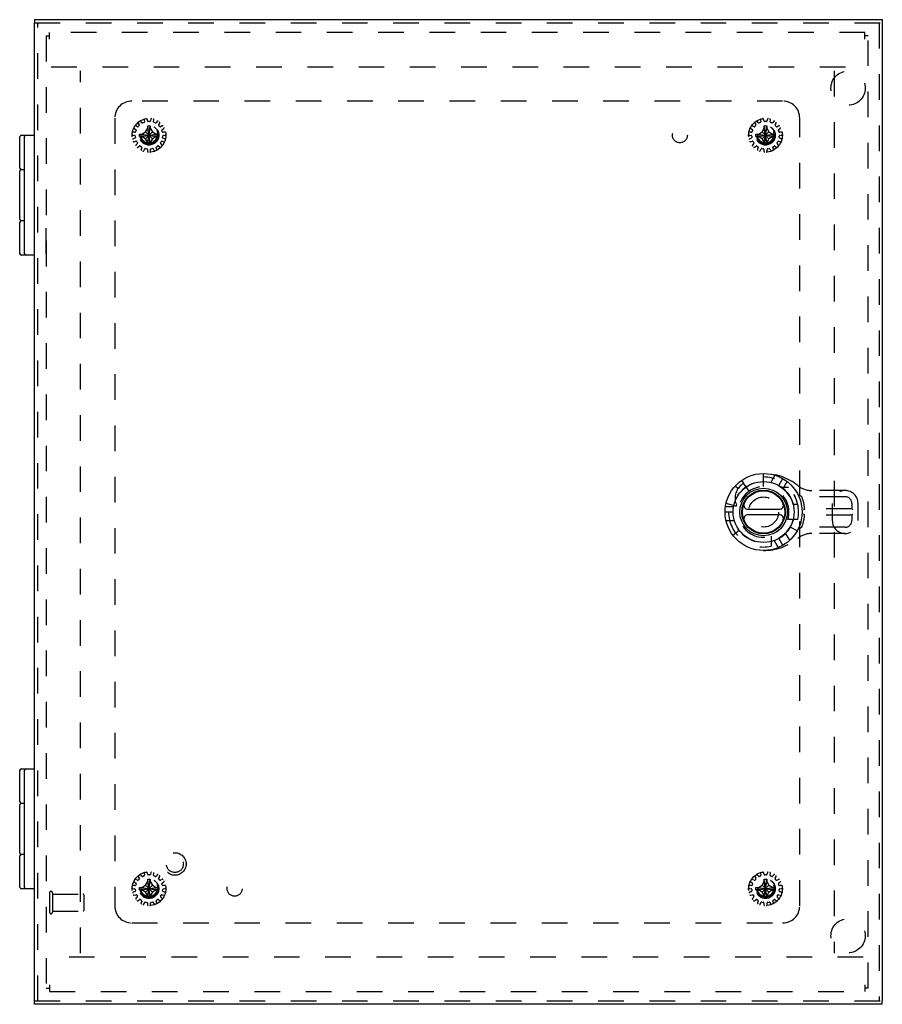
# Model space of a CAD drawing. Header units: inches. Extents: x 0 to 68, y 0 to 44.
# Tile 9 of 13: x 17.1 to 29.6, y 15.4 to 29.8. Entities that reach past the tile are written whole.
import ezdxf

# ---------------------------------------------------------------- set-up
doc = ezdxf.new("R2010")
doc.units = ezdxf.units.IN
doc.header["$LTSCALE"] = 3.74
doc.header["$MEASUREMENT"] = 0
doc.linetypes.add('HIDDEN', pattern=[0.2, 0.1, -0.1])
for name, color, linetype in [('DEFAULT_2', 8, 'HIDDEN'), ('DOOR_ASSEMBLY', 7, 'CONTINUOUS'), ('SUBPANEL', 7, 'CONTINUOUS')]:
    doc.layers.add(name, color=color, linetype=linetype)

msp = doc.modelspace()

# ---------------------------------------------------------------- linework, layer by layer
at = {"layer": 'DEFAULT_2', "color": 8, "linetype": 'HIDDEN'}
for p, q in [((17.489, 29.523), (17.489, 29.618)), ((29.393, 29.618), (17.489, 29.618)), ((29.393, 29.523), (29.393, 29.618)), ((17.441, 29.57), (17.441, 15.666)), ((17.441, 29.57), (17.489, 29.57)), ((29.441, 29.57), (29.393, 29.57)), ((29.441, 15.666), (29.441, 29.57)), ((17.514, 29.118), (29.368, 29.118)), ((17.941, 16.178), (17.941, 29.058)), ((28.941, 29.058), (28.941, 16.178)), ((18.839, 28.3), (18.82, 28.322)), ((18.87, 28.345), (18.874, 28.316)), ((18.922, 28.326), (18.914, 28.354)), ((18.951, 28.319), (18.931, 28.319)), ((18.969, 28.354), (18.961, 28.326)), ((19.008, 28.316), (19.012, 28.345)), ((19.062, 28.322), (19.044, 28.3)), ((27.839, 28.3), (27.82, 28.322)), ((27.87, 28.345), (27.874, 28.316)), ((27.922, 28.326), (27.914, 28.354)), ((27.951, 28.319), (27.931, 28.319)), ((27.969, 28.354), (27.961, 28.326)), ((28.008, 28.316), (28.012, 28.345)), ((28.062, 28.322), (28.044, 28.3)), ((18.725, 28.217), (18.749, 28.201)), ((18.773, 28.243), (18.747, 28.255)), ((18.753, 28.19), (18.747, 28.171)), ((18.784, 28.296), (18.799, 28.272)), ((18.798, 28.26), (18.785, 28.245)), ((18.868, 28.306), (18.85, 28.298)), ((18.891, 28.168), (18.923, 28.223)), ((18.923, 27.978), (18.959, 28.258)), ((18.923, 28.257), (18.923, 28.258)), ((18.959, 27.978), (18.923, 28.258)), ((18.923, 28.223), (18.923, 28.257)), ((18.923, 28.014), (18.959, 28.223)), ((18.959, 28.014), (18.923, 28.223)), ((18.959, 28.258), (18.959, 28.257)), ((18.959, 28.257), (18.959, 28.223)), ((18.959, 28.223), (18.991, 28.168)), ((19.032, 28.298), (19.014, 28.306)), ((19.083, 28.272), (19.098, 28.296)), ((19.097, 28.245), (19.084, 28.26)), ((19.135, 28.255), (19.109, 28.243)), ((19.135, 28.171), (19.129, 28.19)), ((19.133, 28.201), (19.157, 28.217)), ((27.725, 28.217), (27.749, 28.201)), ((27.773, 28.243), (27.747, 28.255)), ((27.753, 28.19), (27.747, 28.171)), ((27.784, 28.296), (27.799, 28.272)), ((27.798, 28.26), (27.785, 28.245)), ((27.868, 28.306), (27.85, 28.298)), ((27.891, 28.168), (27.923, 28.223)), ((27.923, 27.978), (27.959, 28.258)), ((27.923, 28.257), (27.923, 28.258)), ((27.959, 27.978), (27.923, 28.258)), ((27.923, 28.223), (27.923, 28.257)), ((27.923, 28.014), (27.959, 28.223)), ((27.959, 28.014), (27.923, 28.223)), ((27.959, 28.258), (27.959, 28.257)), ((27.959, 28.257), (27.959, 28.223)), ((27.959, 28.223), (27.991, 28.168)), ((28.032, 28.298), (28.014, 28.306)), ((28.083, 28.272), (28.098, 28.296)), ((28.097, 28.245), (28.084, 28.26)), ((28.135, 28.255), (28.109, 28.243)), ((28.135, 28.171), (28.129, 28.19)), ((28.133, 28.201), (28.157, 28.217)), ((18.704, 28.121), (18.732, 28.116)), ((18.737, 28.164), (18.708, 28.165)), ((18.736, 28.077), (18.709, 28.066)), ((18.74, 28.107), (18.742, 28.087)), ((18.801, 28.136), (19.081, 28.1)), ((18.801, 28.136), (18.802, 28.136)), ((18.801, 28.1), (19.081, 28.136)), ((18.802, 28.1), (18.801, 28.1)), ((18.802, 28.136), (18.837, 28.136)), ((18.837, 28.1), (18.802, 28.1)), ((18.837, 28.136), (18.891, 28.168)), ((18.837, 28.136), (19.046, 28.1)), ((18.837, 28.1), (19.046, 28.136)), ((18.891, 28.068), (18.837, 28.1)), ((18.891, 28.068), (18.991, 28.168)), ((18.991, 28.068), (18.891, 28.168)), ((18.923, 28.014), (18.891, 28.068)), ((18.991, 28.068), (18.959, 28.014)), ((18.991, 28.168), (19.046, 28.136)), ((19.046, 28.1), (18.991, 28.068)), ((19.046, 28.136), (19.08, 28.136)), ((19.08, 28.1), (19.046, 28.1)), ((19.08, 28.136), (19.081, 28.136)), ((19.081, 28.1), (19.08, 28.1)), ((19.14, 28.087), (19.142, 28.107)), ((19.174, 28.165), (19.145, 28.164)), ((19.173, 28.066), (19.146, 28.077)), ((19.15, 28.116), (19.179, 28.121)), ((27.704, 28.121), (27.732, 28.116)), ((27.737, 28.164), (27.708, 28.165)), ((27.736, 28.077), (27.709, 28.066)), ((27.74, 28.107), (27.742, 28.087)), ((27.801, 28.1), (28.081, 28.136)), ((27.801, 28.136), (27.802, 28.136)), ((27.801, 28.136), (28.081, 28.1)), ((27.802, 28.1), (27.801, 28.1)), ((27.802, 28.136), (27.837, 28.136)), ((27.837, 28.1), (27.802, 28.1)), ((27.837, 28.136), (27.891, 28.168)), ((27.837, 28.1), (28.046, 28.136)), ((27.837, 28.136), (28.046, 28.1)), ((27.891, 28.068), (27.837, 28.1)), ((27.891, 28.068), (27.991, 28.168)), ((27.991, 28.068), (27.891, 28.168)), ((27.923, 28.014), (27.891, 28.068)), ((27.991, 28.068), (27.959, 28.014)), ((27.991, 28.168), (28.046, 28.136)), ((28.046, 28.1), (27.991, 28.068)), ((28.046, 28.136), (28.08, 28.136)), ((28.08, 28.1), (28.046, 28.1)), ((28.08, 28.136), (28.081, 28.136)), ((28.081, 28.1), (28.08, 28.1)), ((28.14, 28.087), (28.142, 28.107)), ((28.174, 28.165), (28.145, 28.164)), ((28.173, 28.066), (28.146, 28.077)), ((28.15, 28.116), (28.179, 28.121)), ((18.723, 28.024), (18.751, 28.031)), ((18.771, 27.997), (18.751, 27.976)), ((18.762, 28.026), (18.772, 28.009)), ((18.78, 27.943), (18.803, 27.961)), ((18.815, 27.961), (18.831, 27.95)), ((18.835, 27.938), (18.825, 27.911)), ((18.865, 27.893), (18.879, 27.918)), ((18.89, 27.923), (18.909, 27.919)), ((18.917, 27.91), (18.919, 27.882)), ((18.923, 27.979), (18.923, 28.014)), ((18.923, 27.978), (18.923, 27.979)), ((18.959, 28.014), (18.959, 27.979)), ((18.959, 27.979), (18.959, 27.978)), ((18.963, 27.882), (18.965, 27.91)), ((18.973, 27.919), (18.993, 27.923)), ((19.004, 27.918), (19.017, 27.893)), ((19.057, 27.911), (19.048, 27.938)), ((19.051, 27.95), (19.067, 27.961)), ((19.079, 27.961), (19.102, 27.943)), ((19.11, 28.009), (19.12, 28.026)), ((19.132, 27.976), (19.112, 27.997)), ((19.131, 28.031), (19.159, 28.024)), ((27.723, 28.024), (27.751, 28.031)), ((27.771, 27.997), (27.751, 27.976)), ((27.762, 28.026), (27.772, 28.009)), ((27.78, 27.943), (27.803, 27.961)), ((27.815, 27.961), (27.831, 27.95)), ((27.835, 27.938), (27.825, 27.911)), ((27.865, 27.893), (27.879, 27.918)), ((27.89, 27.923), (27.909, 27.919)), ((27.917, 27.91), (27.919, 27.882)), ((27.923, 27.979), (27.923, 28.014)), ((27.923, 27.978), (27.923, 27.979)), ((27.959, 28.014), (27.959, 27.979)), ((27.959, 27.979), (27.959, 27.978)), ((27.963, 27.882), (27.965, 27.91)), ((27.973, 27.919), (27.993, 27.923)), ((28.004, 27.918), (28.017, 27.893)), ((28.057, 27.911), (28.048, 27.938)), ((28.051, 27.95), (28.067, 27.961)), ((28.079, 27.961), (28.102, 27.943)), ((28.11, 28.009), (28.12, 28.026)), ((28.132, 27.976), (28.112, 27.997)), ((28.131, 28.031), (28.159, 28.024)), ((18.773, 17.243), (18.747, 17.255)), ((18.784, 17.296), (18.799, 17.272)), ((18.798, 17.26), (18.785, 17.245)), ((18.839, 17.3), (18.82, 17.322)), ((18.868, 17.306), (18.85, 17.298)), ((18.87, 17.345), (18.874, 17.316)), ((18.922, 17.326), (18.914, 17.354)), ((18.959, 16.978), (18.923, 17.258)), ((18.923, 17.257), (18.923, 17.258)), ((18.923, 16.978), (18.959, 17.258)), ((18.923, 17.223), (18.923, 17.257)), ((18.951, 17.319), (18.931, 17.319)), ((18.959, 17.258), (18.959, 17.257)), ((18.959, 17.257), (18.959, 17.223)), ((18.969, 17.354), (18.961, 17.326)), ((19.008, 17.316), (19.012, 17.345)), ((19.032, 17.298), (19.014, 17.306)), ((19.062, 17.322), (19.044, 17.3)), ((19.083, 17.272), (19.098, 17.296)), ((19.097, 17.245), (19.084, 17.26)), ((19.135, 17.255), (19.109, 17.243)), ((27.773, 17.243), (27.747, 17.255)), ((27.784, 17.296), (27.799, 17.272)), ((27.798, 17.26), (27.785, 17.245)), ((27.839, 17.3), (27.82, 17.322)), ((27.868, 17.306), (27.85, 17.298)), ((27.87, 17.345), (27.874, 17.316)), ((27.922, 17.326), (27.914, 17.354)), ((27.959, 16.978), (27.923, 17.258)), ((27.923, 17.257), (27.923, 17.258)), ((27.923, 16.978), (27.959, 17.258)), ((27.923, 17.223), (27.923, 17.257)), ((27.951, 17.319), (27.931, 17.319)), ((27.959, 17.258), (27.959, 17.257)), ((27.959, 17.257), (27.959, 17.223)), ((27.969, 17.354), (27.961, 17.326)), ((28.008, 17.316), (28.012, 17.345)), ((28.032, 17.298), (28.014, 17.306)), ((28.062, 17.322), (28.044, 17.3)), ((28.083, 17.272), (28.098, 17.296)), ((28.097, 17.245), (28.084, 17.26)), ((28.135, 17.255), (28.109, 17.243)), ((18.704, 17.121), (18.732, 17.116)), ((18.737, 17.164), (18.708, 17.165)), ((18.725, 17.217), (18.749, 17.201)), ((18.74, 17.107), (18.742, 17.087)), ((18.753, 17.19), (18.747, 17.171)), ((18.801, 17.136), (19.081, 17.1)), ((18.801, 17.136), (18.802, 17.136)), ((18.801, 17.1), (19.081, 17.136)), ((18.802, 17.136), (18.837, 17.136)), ((18.837, 17.136), (18.891, 17.168)), ((18.837, 17.136), (19.046, 17.1)), ((18.837, 17.1), (19.046, 17.136)), ((18.891, 17.168), (18.923, 17.223)), ((18.991, 17.068), (18.891, 17.168)), ((18.891, 17.068), (18.991, 17.168)), ((18.959, 17.014), (18.923, 17.223)), ((18.923, 17.014), (18.959, 17.223)), ((18.959, 17.223), (18.991, 17.168)), ((18.991, 17.168), (19.046, 17.136)), ((19.046, 17.136), (19.08, 17.136)), ((19.08, 17.136), (19.081, 17.136)), ((19.135, 17.171), (19.129, 17.19)), ((19.133, 17.201), (19.157, 17.217)), ((19.14, 17.087), (19.142, 17.107)), ((19.174, 17.165), (19.145, 17.164)), ((19.15, 17.116), (19.179, 17.121)), ((27.704, 17.121), (27.732, 17.116)), ((27.737, 17.164), (27.708, 17.165)), ((27.725, 17.217), (27.749, 17.201)), ((27.74, 17.107), (27.742, 17.087)), ((27.753, 17.19), (27.747, 17.171)), ((27.801, 17.1), (28.081, 17.136)), ((27.801, 17.136), (27.802, 17.136)), ((27.801, 17.136), (28.081, 17.1)), ((27.802, 17.136), (27.837, 17.136)), ((27.837, 17.136), (27.891, 17.168)), ((27.837, 17.1), (28.046, 17.136)), ((27.837, 17.136), (28.046, 17.1)), ((27.891, 17.168), (27.923, 17.223)), ((27.891, 17.168), (27.991, 17.068)), ((27.891, 17.068), (27.991, 17.168)), ((27.959, 17.014), (27.923, 17.223)), ((27.923, 17.014), (27.959, 17.223)), ((27.959, 17.223), (27.991, 17.168)), ((27.991, 17.168), (28.046, 17.136)), ((28.046, 17.136), (28.08, 17.136)), ((28.08, 17.136), (28.081, 17.136)), ((28.135, 17.171), (28.129, 17.19)), ((28.133, 17.201), (28.157, 17.217)), ((28.14, 17.087), (28.142, 17.107)), ((28.174, 17.165), (28.145, 17.164)), ((28.15, 17.116), (28.179, 17.121)), ((17.489, 17.058), (17.489, 16.774)), ((17.532, 17.058), (17.532, 16.774)), ((17.532, 17.04), (17.979, 17.04)), ((17.989, 17.03), (17.989, 16.802)), ((18.736, 17.077), (18.709, 17.066)), ((18.723, 17.024), (18.751, 17.031)), ((18.771, 16.997), (18.751, 16.976)), ((18.762, 17.026), (18.772, 17.009)), ((18.802, 17.1), (18.801, 17.1)), ((18.837, 17.1), (18.802, 17.1)), ((18.891, 17.068), (18.837, 17.1)), ((18.923, 17.014), (18.891, 17.068)), ((18.923, 16.979), (18.923, 17.014)), ((18.923, 16.978), (18.923, 16.979)), ((18.991, 17.068), (18.959, 17.014)), ((18.959, 17.014), (18.959, 16.979)), ((18.959, 16.979), (18.959, 16.978)), ((19.046, 17.1), (18.991, 17.068)), ((19.08, 17.1), (19.046, 17.1)), ((19.081, 17.1), (19.08, 17.1)), ((19.11, 17.009), (19.12, 17.026)), ((19.132, 16.976), (19.112, 16.997)), ((19.131, 17.031), (19.159, 17.024)), ((19.173, 17.066), (19.146, 17.077)), ((27.736, 17.077), (27.709, 17.066)), ((27.723, 17.024), (27.751, 17.031)), ((27.771, 16.997), (27.751, 16.976)), ((27.762, 17.026), (27.772, 17.009)), ((27.802, 17.1), (27.801, 17.1)), ((27.837, 17.1), (27.802, 17.1)), ((27.891, 17.068), (27.837, 17.1)), ((27.923, 17.014), (27.891, 17.068)), ((27.923, 16.979), (27.923, 17.014)), ((27.923, 16.978), (27.923, 16.979)), ((27.991, 17.068), (27.959, 17.014)), ((27.959, 17.014), (27.959, 16.979)), ((27.959, 16.979), (27.959, 16.978)), ((28.046, 17.1), (27.991, 17.068)), ((28.08, 17.1), (28.046, 17.1)), ((28.081, 17.1), (28.08, 17.1)), ((28.11, 17.009), (28.12, 17.026)), ((28.132, 16.976), (28.112, 16.997)), ((28.131, 17.031), (28.159, 17.024)), ((28.173, 17.066), (28.146, 17.077)), ((18.78, 16.943), (18.803, 16.961)), ((18.815, 16.961), (18.831, 16.95)), ((18.835, 16.938), (18.825, 16.911)), ((18.865, 16.893), (18.879, 16.918)), ((18.89, 16.923), (18.909, 16.919)), ((18.917, 16.91), (18.919, 16.882)), ((18.963, 16.882), (18.965, 16.91)), ((18.973, 16.919), (18.993, 16.923)), ((19.004, 16.918), (19.017, 16.893)), ((19.057, 16.911), (19.048, 16.938)), ((19.051, 16.95), (19.067, 16.961)), ((19.079, 16.961), (19.102, 16.943)), ((27.78, 16.943), (27.803, 16.961)), ((27.815, 16.961), (27.831, 16.95)), ((27.835, 16.938), (27.825, 16.911)), ((27.865, 16.893), (27.879, 16.918)), ((27.89, 16.923), (27.909, 16.919)), ((27.917, 16.91), (27.919, 16.882)), ((27.963, 16.882), (27.965, 16.91)), ((27.973, 16.919), (27.993, 16.923)), ((28.004, 16.918), (28.017, 16.893)), ((28.057, 16.911), (28.048, 16.938)), ((28.051, 16.95), (28.067, 16.961)), ((28.079, 16.961), (28.102, 16.943)), ((17.532, 16.792), (17.979, 16.792)), ((29.368, 16.118), (17.514, 16.118)), ((17.489, 15.713), (17.489, 15.618)), ((29.393, 15.713), (29.393, 15.618)), ((17.441, 15.666), (17.489, 15.666)), ((17.489, 15.618), (29.393, 15.618)), ((29.441, 15.666), (29.393, 15.666))]:
    msp.add_line(p, q, dxfattribs=at)
for points in [[(18.923, 28.258), (18.929, 28.258), (18.935, 28.258), (18.941, 28.259), (18.947, 28.258), (18.953, 28.258), (18.959, 28.258)], [(27.923, 28.258), (27.929, 28.258), (27.935, 28.258), (27.941, 28.259), (27.947, 28.258), (27.953, 28.258), (27.959, 28.258)], [(18.801, 28.118), (18.801, 28.121), (18.801, 28.124), (18.801, 28.127), (18.801, 28.13), (18.801, 28.133), (18.801, 28.136)], [(18.801, 28.1), (18.801, 28.103), (18.801, 28.106), (18.801, 28.109), (18.801, 28.112), (18.801, 28.115), (18.801, 28.118)], [(19.081, 28.136), (19.081, 28.133), (19.081, 28.13), (19.082, 28.127), (19.082, 28.124), (19.082, 28.121), (19.082, 28.118)], [(19.082, 28.118), (19.082, 28.115), (19.082, 28.112), (19.082, 28.109), (19.081, 28.106), (19.081, 28.103), (19.081, 28.1)], [(27.801, 28.118), (27.801, 28.121), (27.801, 28.124), (27.801, 28.127), (27.801, 28.13), (27.801, 28.133), (27.801, 28.136)], [(27.801, 28.1), (27.801, 28.103), (27.801, 28.106), (27.801, 28.109), (27.801, 28.112), (27.801, 28.115), (27.801, 28.118)], [(28.081, 28.136), (28.081, 28.133), (28.081, 28.13), (28.082, 28.127), (28.082, 28.124), (28.082, 28.121), (28.082, 28.118)], [(28.082, 28.118), (28.082, 28.115), (28.082, 28.112), (28.082, 28.109), (28.081, 28.106), (28.081, 28.103), (28.081, 28.1)], [(18.959, 27.978), (18.953, 27.978), (18.947, 27.978), (18.941, 27.978), (18.935, 27.978), (18.929, 27.978), (18.923, 27.978)], [(27.959, 27.978), (27.953, 27.978), (27.947, 27.978), (27.941, 27.978), (27.935, 27.978), (27.929, 27.978), (27.923, 27.978)], [(18.923, 17.258), (18.929, 17.258), (18.935, 17.258), (18.941, 17.259), (18.947, 17.258), (18.953, 17.258), (18.959, 17.258)], [(27.923, 17.258), (27.929, 17.258), (27.935, 17.258), (27.941, 17.259), (27.947, 17.258), (27.953, 17.258), (27.959, 17.258)], [(18.801, 17.118), (18.801, 17.121), (18.801, 17.124), (18.801, 17.127), (18.801, 17.13), (18.801, 17.133), (18.801, 17.136)], [(18.801, 17.1), (18.801, 17.103), (18.801, 17.106), (18.801, 17.109), (18.801, 17.112), (18.801, 17.115), (18.801, 17.118)], [(19.081, 17.136), (19.081, 17.133), (19.081, 17.13), (19.082, 17.127), (19.082, 17.124), (19.082, 17.121), (19.082, 17.118)], [(19.082, 17.118), (19.082, 17.115), (19.082, 17.112), (19.082, 17.109), (19.081, 17.106), (19.081, 17.103), (19.081, 17.1)], [(27.801, 17.118), (27.801, 17.121), (27.801, 17.124), (27.801, 17.127), (27.801, 17.13), (27.801, 17.133), (27.801, 17.136)], [(27.801, 17.1), (27.801, 17.103), (27.801, 17.106), (27.801, 17.109), (27.801, 17.112), (27.801, 17.115), (27.801, 17.118)], [(28.081, 17.136), (28.081, 17.133), (28.081, 17.13), (28.082, 17.127), (28.082, 17.124), (28.082, 17.121), (28.082, 17.118)], [(28.082, 17.118), (28.082, 17.115), (28.082, 17.112), (28.082, 17.109), (28.081, 17.106), (28.081, 17.103), (28.081, 17.1)], [(18.959, 16.978), (18.953, 16.978), (18.947, 16.978), (18.941, 16.978), (18.935, 16.978), (18.929, 16.978), (18.923, 16.978)], [(27.959, 16.978), (27.953, 16.978), (27.947, 16.978), (27.941, 16.978), (27.935, 16.978), (27.929, 16.978), (27.923, 16.978)]]:
    msp.add_lwpolyline(points, dxfattribs=at)
for centre, radius in [((18.941, 28.118), 0.246), ((27.941, 28.118), 0.246), ((18.941, 28.118), 0.143), ((18.941, 28.118), 0.128), ((18.941, 28.118), 0.124), ((18.941, 28.118), 0.114), ((27.941, 28.118), 0.143), ((27.941, 28.118), 0.128), ((27.941, 28.118), 0.124), ((27.941, 28.118), 0.114), ((18.941, 17.118), 0.246), ((18.941, 17.118), 0.143), ((27.941, 17.118), 0.246), ((27.941, 17.118), 0.143), ((18.941, 17.118), 0.128), ((18.941, 17.118), 0.124), ((18.941, 17.118), 0.114), ((27.941, 17.118), 0.128), ((27.941, 17.118), 0.124), ((27.941, 17.118), 0.114)]:
    msp.add_circle(centre, radius, dxfattribs=at)
for centre, radius, start, end in [((18.812, 28.316), 0.01, 40.1507, 123.0674), ((18.88, 28.346), 0.01, 104.9326, 187.8493), ((18.904, 28.351), 0.01, 16.1507, 99.0674), ((18.931, 28.329), 0.01, 196.1507, 270), ((18.951, 28.329), 0.01, 270, 343.8493), ((18.978, 28.351), 0.01, 80.9326, 163.8493), ((19.002, 28.346), 0.01, 352.1507, 75.0674), ((19.07, 28.316), 0.01, 56.9326, 139.8493), ((27.812, 28.316), 0.01, 40.1507, 123.0674), ((27.88, 28.346), 0.01, 104.9326, 187.8493), ((27.904, 28.351), 0.01, 16.1507, 99.0674), ((27.931, 28.329), 0.01, 196.1507, 270), ((27.951, 28.329), 0.01, 270, 343.8493), ((27.978, 28.351), 0.01, 80.9326, 163.8493), ((28.002, 28.346), 0.01, 352.1507, 75.0674), ((28.07, 28.316), 0.01, 56.9326, 139.8493), ((18.731, 28.225), 0.01, 152.9326, 235.8493), ((18.743, 28.246), 0.01, 64.1507, 147.0674), ((18.744, 28.193), 0.01, 342, 55.8493), ((18.778, 28.252), 0.01, 244.1507, 318), ((18.793, 28.302), 0.01, 128.9326, 211.8493), ((18.791, 28.267), 0.01, 318, 31.8493), ((18.846, 28.307), 0.01, 220.1507, 294), ((18.864, 28.315), 0.01, 294, 7.8493), ((19.018, 28.315), 0.01, 172.1507, 246), ((19.036, 28.307), 0.01, 246, 319.8493), ((19.091, 28.267), 0.01, 148.1507, 222), ((19.089, 28.302), 0.01, 328.1507, 51.0674), ((19.105, 28.252), 0.01, 222, 295.8493), ((19.139, 28.193), 0.01, 124.1507, 198), ((19.139, 28.246), 0.01, 32.9326, 115.8493), ((19.151, 28.225), 0.01, 304.1507, 27.0674), ((27.731, 28.225), 0.01, 152.9326, 235.8493), ((27.743, 28.246), 0.01, 64.1507, 147.0674), ((27.744, 28.193), 0.01, 342, 55.8493), ((27.778, 28.252), 0.01, 244.1507, 318), ((27.793, 28.302), 0.01, 128.9326, 211.8493), ((27.791, 28.267), 0.01, 318, 31.8493), ((27.846, 28.307), 0.01, 220.1507, 294), ((27.864, 28.315), 0.01, 294, 7.8493), ((28.018, 28.315), 0.01, 172.1507, 246), ((28.036, 28.307), 0.01, 246, 319.8493), ((28.091, 28.267), 0.01, 148.1507, 222), ((28.089, 28.302), 0.01, 328.1507, 51.0674), ((28.105, 28.252), 0.01, 222, 295.8493), ((28.139, 28.193), 0.01, 124.1507, 198), ((28.139, 28.246), 0.01, 32.9326, 115.8493), ((28.151, 28.225), 0.01, 304.1507, 27.0674), ((18.705, 28.131), 0.01, 176.9326, 259.8493), ((18.708, 28.155), 0.01, 88.1507, 171.0674), ((18.713, 28.057), 0.01, 112.1507, 195.0674), ((18.73, 28.106), 0.01, 6, 79.8493), ((18.732, 28.086), 0.01, 292.1507, 6), ((18.737, 28.174), 0.01, 268.1507, 342), ((19.145, 28.174), 0.01, 198, 271.8493), ((19.15, 28.086), 0.01, 174, 247.8493), ((19.152, 28.106), 0.01, 100.1507, 174), ((19.169, 28.057), 0.01, 344.9326, 67.8493), ((19.174, 28.155), 0.01, 8.9326, 91.8493), ((19.177, 28.131), 0.01, 280.1507, 3.0674), ((27.705, 28.131), 0.01, 176.9326, 259.8493), ((27.708, 28.155), 0.01, 88.1507, 171.0674), ((27.713, 28.057), 0.01, 112.1507, 195.0674), ((27.73, 28.106), 0.01, 6, 79.8493), ((27.732, 28.086), 0.01, 292.1507, 6), ((27.737, 28.174), 0.01, 268.1507, 342), ((28.145, 28.174), 0.01, 198, 271.8493), ((28.15, 28.086), 0.01, 174, 247.8493), ((28.152, 28.106), 0.01, 100.1507, 174), ((28.169, 28.057), 0.01, 344.9326, 67.8493), ((28.174, 28.155), 0.01, 8.9326, 91.8493), ((28.177, 28.131), 0.01, 280.1507, 3.0674), ((18.721, 28.034), 0.01, 200.9326, 283.8493), ((18.758, 27.969), 0.01, 136.1507, 219.0674), ((18.753, 28.021), 0.01, 30, 103.8493), ((18.774, 27.951), 0.01, 224.9326, 307.8493), ((18.763, 28.004), 0.01, 316.1507, 30), ((18.809, 27.953), 0.01, 54, 127.8493), ((18.834, 27.908), 0.01, 160.1507, 243.0674), ((18.825, 27.941), 0.01, 340.1507, 54), ((18.856, 27.898), 0.01, 248.9326, 331.8493), ((18.887, 27.914), 0.01, 78, 151.8493), ((18.907, 27.91), 0.01, 4.1507, 78), ((18.975, 27.91), 0.01, 102, 175.8493), ((18.995, 27.914), 0.01, 28.1507, 102), ((19.026, 27.898), 0.01, 208.1507, 291.0674), ((19.057, 27.941), 0.01, 126, 199.8493), ((19.048, 27.908), 0.01, 296.9326, 19.8493), ((19.073, 27.953), 0.01, 52.1507, 126), ((19.108, 27.951), 0.01, 232.1507, 315.0674), ((19.119, 28.004), 0.01, 150, 223.8493), ((19.129, 28.021), 0.01, 76.1507, 150), ((19.124, 27.969), 0.01, 320.9326, 43.8493), ((19.162, 28.034), 0.01, 256.1507, 339.0674), ((27.721, 28.034), 0.01, 200.9326, 283.8493), ((27.758, 27.969), 0.01, 136.1507, 219.0674), ((27.753, 28.021), 0.01, 30, 103.8493), ((27.774, 27.951), 0.01, 224.9326, 307.8493), ((27.763, 28.004), 0.01, 316.1507, 30), ((27.809, 27.953), 0.01, 54, 127.8493), ((27.834, 27.908), 0.01, 160.1507, 243.0674), ((27.825, 27.941), 0.01, 340.1507, 54), ((27.856, 27.898), 0.01, 248.9326, 331.8493), ((27.887, 27.914), 0.01, 78, 151.8493), ((27.907, 27.91), 0.01, 4.1507, 78), ((27.975, 27.91), 0.01, 102, 175.8493), ((27.995, 27.914), 0.01, 28.1507, 102), ((28.026, 27.898), 0.01, 208.1507, 291.0674), ((28.057, 27.941), 0.01, 126, 199.8493), ((28.048, 27.908), 0.01, 296.9326, 19.8493), ((28.073, 27.953), 0.01, 52.1507, 126), ((28.108, 27.951), 0.01, 232.1507, 315.0674), ((28.119, 28.004), 0.01, 150, 223.8493), ((28.129, 28.021), 0.01, 76.1507, 150), ((28.124, 27.969), 0.01, 320.9326, 43.8493), ((28.162, 28.034), 0.01, 256.1507, 339.0674), ((18.929, 27.882), 0.01, 184.1507, 267.0674), ((18.953, 27.882), 0.01, 272.9326, 355.8493), ((27.929, 27.882), 0.01, 184.1507, 267.0674), ((27.953, 27.882), 0.01, 272.9326, 355.8493), ((18.743, 17.246), 0.01, 64.1507, 147.0674), ((18.793, 17.302), 0.01, 128.9326, 211.8493), ((18.791, 17.267), 0.01, 318, 31.8493), ((18.812, 17.316), 0.01, 40.1507, 123.0674), ((18.846, 17.307), 0.01, 220.1507, 294), ((18.864, 17.315), 0.01, 294, 7.8493), ((18.88, 17.346), 0.01, 104.9326, 187.8493), ((18.904, 17.351), 0.01, 16.1507, 99.0674), ((18.931, 17.329), 0.01, 196.1507, 270), ((18.951, 17.329), 0.01, 270, 343.8493), ((18.978, 17.351), 0.01, 80.9326, 163.8493), ((19.002, 17.346), 0.01, 352.1507, 75.0674), ((19.018, 17.315), 0.01, 172.1507, 246), ((19.036, 17.307), 0.01, 246, 319.8493), ((19.07, 17.316), 0.01, 56.9326, 139.8493), ((19.091, 17.267), 0.01, 148.1507, 222), ((19.089, 17.302), 0.01, 328.1507, 51.0674), ((19.139, 17.246), 0.01, 32.9326, 115.8493), ((27.743, 17.246), 0.01, 64.1507, 147.0674), ((27.793, 17.302), 0.01, 128.9326, 211.8493), ((27.791, 17.267), 0.01, 318, 31.8493), ((27.812, 17.316), 0.01, 40.1507, 123.0674), ((27.846, 17.307), 0.01, 220.1507, 294), ((27.864, 17.315), 0.01, 294, 7.8493), ((27.88, 17.346), 0.01, 104.9326, 187.8493), ((27.904, 17.351), 0.01, 16.1507, 99.0674), ((27.931, 17.329), 0.01, 196.1507, 270), ((27.951, 17.329), 0.01, 270, 343.8493), ((27.978, 17.351), 0.01, 80.9326, 163.8493), ((28.002, 17.346), 0.01, 352.1507, 75.0674), ((28.018, 17.315), 0.01, 172.1507, 246), ((28.036, 17.307), 0.01, 246, 319.8493), ((28.07, 17.316), 0.01, 56.9326, 139.8493), ((28.091, 17.267), 0.01, 148.1507, 222), ((28.089, 17.302), 0.01, 328.1507, 51.0674), ((28.139, 17.246), 0.01, 32.9326, 115.8493), ((18.705, 17.131), 0.01, 176.9326, 259.8493), ((18.708, 17.155), 0.01, 88.1507, 171.0674), ((18.731, 17.225), 0.01, 152.9326, 235.8493), ((18.73, 17.106), 0.01, 6, 79.8493), ((18.737, 17.174), 0.01, 268.1507, 342), ((18.744, 17.193), 0.01, 342, 55.8493), ((18.778, 17.252), 0.01, 244.1507, 318), ((19.105, 17.252), 0.01, 222, 295.8493), ((19.139, 17.193), 0.01, 124.1507, 198), ((19.145, 17.174), 0.01, 198, 271.8493), ((19.152, 17.106), 0.01, 100.1507, 174), ((19.151, 17.225), 0.01, 304.1507, 27.0674), ((19.174, 17.155), 0.01, 8.9326, 91.8493), ((19.177, 17.131), 0.01, 280.1507, 3.0674), ((27.705, 17.131), 0.01, 176.9326, 259.8493), ((27.708, 17.155), 0.01, 88.1507, 171.0674), ((27.731, 17.225), 0.01, 152.9326, 235.8493), ((27.73, 17.106), 0.01, 6, 79.8493), ((27.737, 17.174), 0.01, 268.1507, 342), ((27.744, 17.193), 0.01, 342, 55.8493), ((27.778, 17.252), 0.01, 244.1507, 318), ((28.105, 17.252), 0.01, 222, 295.8493), ((28.139, 17.193), 0.01, 124.1507, 198), ((28.145, 17.174), 0.01, 198, 271.8493), ((28.152, 17.106), 0.01, 100.1507, 174), ((28.151, 17.225), 0.01, 304.1507, 27.0674), ((28.174, 17.155), 0.01, 8.9326, 91.8493), ((28.177, 17.131), 0.01, 280.1507, 3.0674), ((17.511, 17.058), 0.0215, 0, 180), ((17.979, 17.03), 0.01, 0, 90), ((18.713, 17.057), 0.01, 112.1507, 195.0674), ((18.721, 17.034), 0.01, 200.9326, 283.8493), ((18.732, 17.086), 0.01, 292.1507, 6), ((18.758, 16.969), 0.01, 136.1507, 219.0674), ((18.753, 17.021), 0.01, 30, 103.8493), ((18.763, 17.004), 0.01, 316.1507, 30), ((18.809, 16.953), 0.01, 54, 127.8493), ((19.073, 16.953), 0.01, 52.1507, 126), ((19.119, 17.004), 0.01, 150, 223.8493), ((19.129, 17.021), 0.01, 76.1507, 150), ((19.124, 16.969), 0.01, 320.9326, 43.8493), ((19.15, 17.086), 0.01, 174, 247.8493), ((19.162, 17.034), 0.01, 256.1507, 339.0674), ((19.169, 17.057), 0.01, 344.9326, 67.8493), ((27.713, 17.057), 0.01, 112.1507, 195.0674), ((27.721, 17.034), 0.01, 200.9326, 283.8493), ((27.732, 17.086), 0.01, 292.1507, 6), ((27.758, 16.969), 0.01, 136.1507, 219.0674), ((27.753, 17.021), 0.01, 30, 103.8493), ((27.763, 17.004), 0.01, 316.1507, 30), ((27.809, 16.953), 0.01, 54, 127.8493), ((28.073, 16.953), 0.01, 52.1507, 126), ((28.119, 17.004), 0.01, 150, 223.8493), ((28.129, 17.021), 0.01, 76.1507, 150), ((28.124, 16.969), 0.01, 320.9326, 43.8493), ((28.15, 17.086), 0.01, 174, 247.8493), ((28.162, 17.034), 0.01, 256.1507, 339.0674), ((28.169, 17.057), 0.01, 344.9326, 67.8493), ((18.774, 16.951), 0.01, 224.9326, 307.8493), ((18.834, 16.908), 0.01, 160.1507, 243.0674), ((18.825, 16.941), 0.01, 340.1507, 54), ((18.856, 16.898), 0.01, 248.9326, 331.8493), ((18.887, 16.914), 0.01, 78, 151.8493), ((18.907, 16.91), 0.01, 4.1507, 78), ((18.929, 16.882), 0.01, 184.1507, 267.0674), ((18.953, 16.882), 0.01, 272.9326, 355.8493), ((18.975, 16.91), 0.01, 102, 175.8493), ((18.995, 16.914), 0.01, 28.1507, 102), ((19.026, 16.898), 0.01, 208.1507, 291.0674), ((19.057, 16.941), 0.01, 126, 199.8493), ((19.048, 16.908), 0.01, 296.9326, 19.8493), ((19.108, 16.951), 0.01, 232.1507, 315.0674), ((27.774, 16.951), 0.01, 224.9326, 307.8493), ((27.834, 16.908), 0.01, 160.1507, 243.0674), ((27.825, 16.941), 0.01, 340.1507, 54), ((27.856, 16.898), 0.01, 248.9326, 331.8493), ((27.887, 16.914), 0.01, 78, 151.8493), ((27.907, 16.91), 0.01, 4.1507, 78), ((27.929, 16.882), 0.01, 184.1507, 267.0674), ((27.953, 16.882), 0.01, 272.9326, 355.8493), ((27.975, 16.91), 0.01, 102, 175.8493), ((27.995, 16.914), 0.01, 28.1507, 102), ((28.026, 16.898), 0.01, 208.1507, 291.0674), ((28.057, 16.941), 0.01, 126, 199.8493), ((28.048, 16.908), 0.01, 296.9326, 19.8493), ((28.108, 16.951), 0.01, 232.1507, 315.0674), ((17.511, 16.774), 0.0215, 180, 360), ((17.979, 16.802), 0.01, 270, 360)]:
    msp.add_arc(centre, radius, start, end, dxfattribs=at)
at = {"layer": 'DOOR_ASSEMBLY', "color": 7, "linetype": 'Continuous'}
for p, q in [((17.271, 29.806), (17.271, 29.758)), ((29.646, 29.806), (29.646, 29.758)), ((17.058, 27.638), (17.058, 28.098)), ((17.078, 28.118), (17.271, 28.118)), ((17.126, 26.388), (17.126, 28.098)), ((17.126, 27.613), (17.074, 27.613)), ((17.078, 27.618), (17.126, 27.618)), ((17.054, 26.893), (17.054, 27.593)), ((17.058, 26.388), (17.058, 26.848)), ((17.074, 26.873), (17.126, 26.873)), ((17.126, 26.868), (17.078, 26.868)), ((17.271, 26.368), (17.078, 26.368)), ((27.684, 22.658), (28.142, 22.658)), ((28.142, 22.578), (27.684, 22.578)), ((17.058, 18.388), (17.058, 18.848)), ((17.078, 18.868), (17.271, 18.868)), ((17.126, 17.138), (17.126, 18.848)), ((17.054, 17.643), (17.054, 18.343)), ((17.126, 18.363), (17.074, 18.363)), ((17.078, 18.368), (17.126, 18.368)), ((17.058, 17.138), (17.058, 17.598)), ((17.074, 17.623), (17.126, 17.623)), ((17.126, 17.618), (17.078, 17.618)), ((17.271, 17.118), (17.078, 17.118)), ((17.271, 15.431), (17.271, 15.479)), ((29.646, 15.431), (29.646, 15.479))]:
    msp.add_line(p, q, dxfattribs=at)
at = {"layer": 'DOOR_ASSEMBLY', "color": 3, "linetype": 'Continuous'}
for p, q in [((17.271, 29.806), (29.646, 29.806)), ((17.271, 15.479), (17.271, 29.758)), ((29.646, 29.758), (29.646, 15.479)), ((29.646, 15.431), (17.271, 15.431))]:
    msp.add_line(p, q, dxfattribs=at)
at = {"layer": 'DOOR_ASSEMBLY', "color": 8, "linetype": 'HIDDEN'}
for p, q in [((17.271, 29.758), (29.646, 29.758)), ((17.319, 15.479), (17.319, 29.758)), ((29.598, 29.758), (29.598, 15.479)), ((17.441, 26.388), (17.441, 27.013)), ((27.908, 23.18), (27.908, 23.063)), ((27.913, 22.988), (27.913, 23.181)), ((28.079, 23.155), (28.019, 23.051)), ((27.59, 23.079), (27.62, 23.037)), ((27.62, 23.037), (27.616, 23.033)), ((27.701, 22.921), (27.629, 23.023)), ((28.136, 23.004), (28.194, 23.105)), ((28.198, 22.961), (28.257, 23.063)), ((27.535, 22.962), (27.497, 22.996)), ((28.278, 22.976), (28.179, 22.976)), ((29.104, 22.931), (28.618, 22.931)), ((27.506, 22.705), (27.365, 22.743)), ((28.413, 22.726), (28.345, 22.726)), ((28.453, 22.852), (28.448, 22.856)), ((28.458, 22.849), (28.453, 22.852)), ((28.464, 22.845), (28.458, 22.849)), ((28.468, 22.842), (28.464, 22.845)), ((28.469, 22.842), (28.468, 22.842)), ((28.469, 22.842), (28.469, 22.842)), ((28.47, 22.841), (28.469, 22.842)), ((28.47, 22.841), (28.47, 22.841)), ((28.47, 22.841), (28.47, 22.841)), ((28.47, 22.841), (28.47, 22.841)), ((29.104, 22.841), (28.471, 22.841)), ((28.471, 22.841), (28.471, 22.841)), ((28.471, 22.841), (28.471, 22.841)), ((28.916, 22.743), (28.916, 22.493)), ((29.201, 22.743), (29.201, 22.663)), ((29.291, 22.743), (29.291, 22.493)), ((27.468, 22.618), (27.351, 22.618)), ((27.474, 22.693), (27.356, 22.693)), ((28.499, 22.649), (28.498, 22.648)), ((28.503, 22.583), (28.498, 22.588)), ((28.503, 22.652), (28.499, 22.649)), ((28.506, 22.656), (28.503, 22.652)), ((28.509, 22.577), (28.503, 22.583)), ((28.509, 22.659), (28.506, 22.656)), ((28.512, 22.663), (28.509, 22.659)), ((28.509, 22.577), (28.509, 22.577)), ((28.51, 22.576), (28.509, 22.577)), ((28.51, 22.575), (28.51, 22.576)), ((28.511, 22.575), (28.51, 22.575)), ((28.511, 22.574), (28.511, 22.575)), ((28.511, 22.574), (28.511, 22.574)), ((28.511, 22.574), (28.511, 22.574)), ((29.201, 22.663), (28.512, 22.663)), ((28.512, 22.663), (28.512, 22.663)), ((29.201, 22.573), (28.512, 22.573)), ((28.512, 22.573), (28.512, 22.573)), ((29.201, 22.663), (29.216, 22.648)), ((29.201, 22.573), (29.216, 22.588)), ((29.201, 22.573), (29.201, 22.493)), ((27.365, 22.493), (27.486, 22.493)), ((28.267, 22.511), (28.413, 22.511)), ((27.463, 22.28), (27.557, 22.351)), ((28.296, 22.206), (28.235, 22.31)), ((28.403, 22.341), (28.301, 22.399)), ((28.455, 22.385), (28.451, 22.383)), ((28.458, 22.388), (28.455, 22.385)), ((28.462, 22.39), (28.458, 22.388)), ((28.466, 22.393), (28.462, 22.39)), ((28.469, 22.395), (28.466, 22.393)), ((29.104, 22.396), (28.47, 22.396)), ((28.47, 22.396), (28.47, 22.395)), ((29.104, 22.306), (28.618, 22.306)), ((28.024, 22.265), (28.024, 22.119)), ((28.068, 22.2), (28.127, 22.098)), ((28.136, 22.232), (28.194, 22.131)), ((17.271, 15.479), (29.646, 15.479))]:
    msp.add_line(p, q, dxfattribs=at)
for points in [[(28.47, 22.841), (28.47, 22.841), (28.47, 22.841), (28.47, 22.841)], [(28.471, 22.841), (28.471, 22.841), (28.47, 22.841)], [(28.471, 22.841), (28.471, 22.841), (28.471, 22.841)], [(28.512, 22.574), (28.512, 22.574), (28.511, 22.574)], [(28.512, 22.663), (28.512, 22.663), (28.512, 22.663), (28.512, 22.663)], [(28.512, 22.573), (28.512, 22.574), (28.512, 22.574)], [(28.512, 22.573), (28.512, 22.573), (28.512, 22.573), (28.512, 22.573)], [(28.512, 22.573), (28.512, 22.573), (28.512, 22.573), (28.512, 22.573), (28.512, 22.573), (28.512, 22.573)], [(28.451, 22.383), (28.448, 22.381), (28.447, 22.381)], [(28.47, 22.395), (28.47, 22.395), (28.47, 22.395), (28.469, 22.395)]]:
    msp.add_lwpolyline(points, dxfattribs=at)
for centre, radius in [((29.146, 28.806), 0.25), ((27.913, 22.618), 0.22), ((19.319, 17.479), 0.164), ((19.319, 17.479), 0.124), ((29.146, 16.431), 0.25)]:
    msp.add_circle(centre, radius, dxfattribs=at)
at = {"layer": 'DOOR_ASSEMBLY', "color": 7, "linetype": 'Continuous'}
for radius in [0.562, 0.445, 0.347, 0.318, 0.31]:
    msp.add_circle((27.913, 22.618), radius, dxfattribs=at)
for centre, radius, start, end in [((17.078, 28.098), 0.02, 90, 180), ((17.146, 28.098), 0.02, 90, 180), ((17.074, 27.593), 0.02, 90, 180), ((17.078, 27.638), 0.02, 180, 270), ((17.074, 26.893), 0.02, 180, 270), ((17.078, 26.848), 0.02, 90, 180), ((17.078, 26.388), 0.02, 180, 270), ((17.146, 26.388), 0.02, 180, 270), ((27.684, 22.718), 0.06, 156.4218, 270), ((28.142, 22.718), 0.06, 270, 23.5782), ((27.684, 22.518), 0.06, 90, 203.5782), ((28.142, 22.518), 0.06, 336.4218, 90), ((17.078, 18.848), 0.02, 90, 180), ((17.146, 18.848), 0.02, 90, 180), ((17.074, 18.343), 0.02, 90, 180), ((17.078, 18.388), 0.02, 180, 270), ((17.074, 17.643), 0.02, 180, 270), ((17.078, 17.598), 0.02, 90, 180), ((17.078, 17.138), 0.02, 180, 270), ((17.146, 17.138), 0.02, 180, 270)]:
    msp.add_arc(centre, radius, start, end, dxfattribs=at)
at = {"layer": 'DOOR_ASSEMBLY', "color": 8, "linetype": 'HIDDEN'}
for centre, radius, start, end in [((27.913, 22.389), 0.791, 50.9276, 90), ((27.913, 22.618), 0.446, 13.9634, 346.0366), ((27.747, 22.819), 0.25, 129.5613, 203.6937), ((27.913, 22.618), 0.511, 125, 137.7587), ((27.607, 23.008), 0.027, 35, 71.89), ((27.913, 22.618), 0.511, 347.8559, 90), ((28.618, 23.257), 0.326, 230.9276, 270), ((27.913, 22.618), 0.37, 343.1097, 287.4576), ((29.104, 22.743), 0.188, 0, 180), ((27.509, 22.715), 0.01, 255, 23.6937), ((27.927, 22.619), 0.587, 4.2688, 22.1369), ((29.104, 22.743), 0.0975, 0, 90), ((27.913, 22.618), 0.511, 180, 282.5459), ((27.927, 22.619), 0.587, 337.5875, 355.4754), ((29.104, 22.493), 0.188, 180, 360), ((29.104, 22.493), 0.0975, 270, 360), ((28.618, 21.979), 0.326, 90, 129.0724), ((27.913, 22.847), 0.791, 270, 309.0724)]:
    msp.add_arc(centre, radius, start, end, dxfattribs=at)
at = {"layer": 'SUBPANEL', "color": 8, "linetype": 'HIDDEN'}
for p, q in [((28.191, 28.618), (18.691, 28.618)), ((18.441, 28.368), (18.441, 16.868)), ((28.441, 16.868), (28.441, 28.368)), ((18.691, 16.618), (28.191, 16.618))]:
    msp.add_line(p, q, dxfattribs=at)
for centre, radius in [((18.941, 28.118), 0.141), ((26.691, 28.118), 0.109), ((27.941, 28.118), 0.141), ((18.941, 17.118), 0.141), ((27.941, 17.118), 0.141), ((20.191, 17.118), 0.109)]:
    msp.add_circle(centre, radius, dxfattribs=at)
for centre, start, end in [((18.691, 28.368), 90, 180), ((28.191, 28.368), 0, 90), ((18.691, 16.868), 180, 270), ((28.191, 16.868), 270, 360)]:
    msp.add_arc(centre, 0.25, start, end, dxfattribs=at)

doc.saveas('drawing.dxf')
